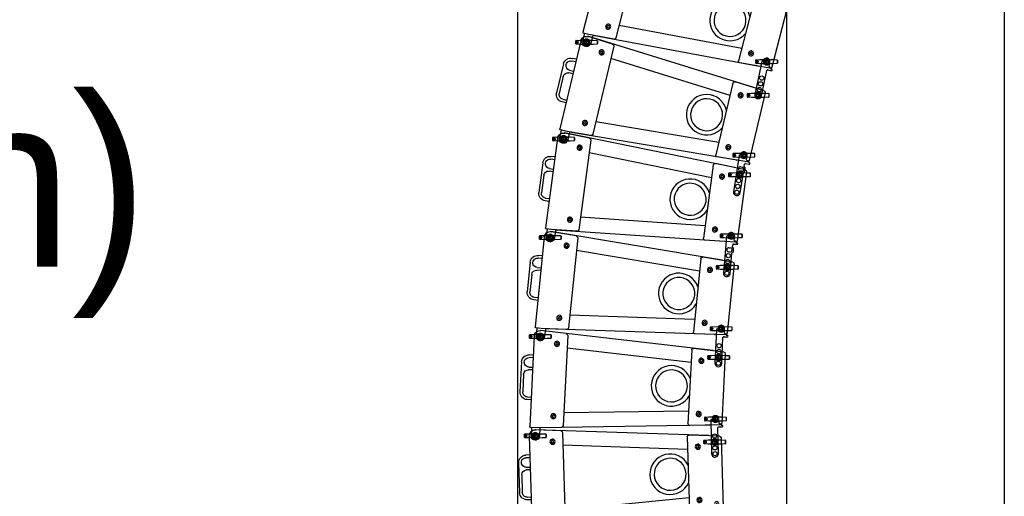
# Model space of a CAD drawing. Header units: millimetres. Extents: x 0 to 84100, y 0 to 59400.
# Tile 92 of 113: x 29369 to 30523, y 46599 to 47158. Entities that reach past the tile are written whole.
import ezdxf
from ezdxf.enums import TextEntityAlignment as Align

# ---------------------------------------------------------------- set-up
doc = ezdxf.new("R2010")
doc.units = ezdxf.units.MM
doc.layers.add('무대멀티박스', color=7, linetype='Continuous')
doc.styles.add('DALUS', font='GOTHIC.TTF')

# ---------------------------------------------------------------- blocks, each defined once
blk = doc.blocks.new('DV-PIN25 TOP')
at = {"linetype": 'Continuous'}
for p, q in [((-25.5, 3.1), (-25.5, -3.1)), ((-24.6, 4.1), (-7.1, 5.1)), ((-6.5, -4.9), (-6.5, 4.9)), ((-6.5, 4.8), (-6.5, -4.8)), ((6.5, 4.9), (6.5, -4.9)), ((6.5, -4.8), (6.5, 4.8)), ((7.1, 5.1), (24.6, 4.1)), ((25.5, -3.1), (25.5, 3.1)), ((-7.1, -5.1), (-24.6, -4.1)), ((24.6, -4.1), (7.1, -5.1))]:
    blk.add_line(p, q, dxfattribs=at)
for p, q in [((-25.5, 3.1), (-25.3, 3.1)), ((-25.3, -3.1), (-25.3, 3.1)), ((-7.1, 4.8), (-24.6, 3.8)), ((24.6, 3.8), (7.1, 4.8)), ((25.5, 3.1), (25.3, 3.1)), ((25.3, 3.1), (25.3, -3.1)), ((-25.5, -3.1), (-25.3, -3.1)), ((-24.6, -3.8), (-7.1, -4.8)), ((7.1, -4.8), (24.6, -3.8)), ((25.5, -3.1), (25.3, -3.1))]:
    blk.add_line(p, q, dxfattribs=at).dxf.unprotected_set("ltscale", 0)
for points in [[(-24.6, 4.1), (-24.6, 4), (-24.7, 4), (-24.7, 4), (-24.8, 4), (-24.9, 4), (-24.9, 4), (-25, 3.9), (-25, 3.9), (-25.1, 3.9), (-25.1, 3.8), (-25.2, 3.8), (-25.2, 3.7), (-25.3, 3.7), (-25.3, 3.6), (-25.3, 3.6), (-25.4, 3.5), (-25.4, 3.5), (-25.4, 3.4), (-25.4, 3.4), (-25.5, 3.3), (-25.5, 3.2), (-25.5, 3.2), (-25.5, 3.1), (-25.5, 3.1)], [(-19.4, 0), (-19.5, 0.4), (-19.6, 0.8), (-19.9, 1.3), (-20.3, 1.7), (-20.8, 2), (-21.3, 2.1), (-21.8, 2.1), (-22.3, 2), (-22.8, 1.7), (-23.1, 1.4), (-23.4, 1), (-23.6, 0.5), (-23.7, 0), (-23.6, -0.5), (-23.4, -1), (-23.1, -1.4), (-22.8, -1.7), (-22.3, -2), (-21.8, -2.1), (-21.3, -2.1), (-20.8, -2), (-20.3, -1.7), (-19.9, -1.3), (-19.6, -0.8), (-19.5, -0.4), (-19.4, 0)], [(-19.8, 0), (-19.8, -0.3), (-19.9, -0.8), (-20.2, -1.2), (-20.6, -1.5), (-21, -1.7), (-21.5, -1.7), (-21.9, -1.7), (-22.4, -1.5), (-22.7, -1.2), (-23, -0.9), (-23.2, -0.5), (-23.3, 0), (-23.2, 0.5), (-23, 0.9), (-22.7, 1.2), (-22.4, 1.5), (-21.9, 1.7), (-21.5, 1.7), (-21, 1.7), (-20.6, 1.5), (-20.2, 1.2), (-19.9, 0.8), (-19.8, 0.3), (-19.8, 0)], [(-6, 5.3), (-6, 5.3), (-6.1, 5.3), (-6.1, 5.2), (-6.2, 5.2), (-6.2, 5.2), (-6.2, 5.2), (-6.3, 5.2), (-6.3, 5.2), (-6.4, 5.2), (-6.4, 5.2), (-6.5, 5.1), (-6.5, 5.1), (-6.6, 5.1), (-6.6, 5.1), (-6.7, 5.1), (-6.7, 5.1), (-6.8, 5.1), (-6.8, 5.1), (-6.9, 5.1), (-6.9, 5.1), (-7, 5.1), (-7, 5.1), (-7.1, 5.1), (-7.1, 5.1)], [(-6.5, 4.9), (-6.4, 4.9), (-6.4, 4.9), (-6.4, 4.9), (-6.4, 5), (-6.4, 5), (-6.4, 5), (-6.4, 5), (-6.3, 5), (-6.3, 5), (-6.3, 5.1), (-6.3, 5.1), (-6.3, 5.1), (-6.2, 5.1), (-6.2, 5.1), (-6.2, 5.1), (-6.2, 5.2), (-6.1, 5.2), (-6.1, 5.2), (-6.1, 5.2), (-6.1, 5.2), (-6, 5.2), (-6, 5.2), (-6, 5.2), (-5.9, 5.3)], [(-6.5, 4.8), (-6.5, 4.8), (-6.5, 4.9), (-6.5, 4.9), (-6.5, 4.9), (-6.5, 4.9), (-6.5, 4.9), (-6.5, 4.9), (-6.5, 4.9), (-6.5, 4.9), (-6.5, 4.9), (-6.5, 4.9), (-6.5, 4.9), (-6.5, 4.9), (-6.5, 4.9), (-6.5, 4.9), (-6.5, 4.9), (-6.5, 4.9), (-6.5, 4.9), (-6.5, 4.9), (-6.5, 4.9), (-6.5, 4.9), (-6.5, 4.9), (-6.5, 4.9), (-6.5, 4.9)], [(-6, 5.3), (-6, 5.3), (-6, 5.3), (-6, 5.3), (-6, 5.3), (-6, 5.3), (-6, 5.3), (-6, 5.3), (-6, 5.3), (-6, 5.3), (-6, 5.3), (-6, 5.3), (-6, 5.3), (-6, 5.3), (-6, 5.3), (-6, 5.3), (-6, 5.3), (-6, 5.3), (-6, 5.3), (-6, 5.3), (-5.9, 5.3), (-5.9, 5.3), (-5.9, 5.3), (-5.9, 5.3), (-5.9, 5.3)], [(-5.9, 5.3), (-5.9, 5.3), (-5.9, 5.3), (-5.8, 5.3), (-5.8, 5.3), (-5.7, 5.3), (-5.7, 5.3), (-5.7, 5.4), (-5.6, 5.4), (-5.6, 5.4), (-5.5, 5.4), (-5.5, 5.4), (-5.5, 5.4), (-5.4, 5.4), (-5.4, 5.4), (-5.3, 5.5), (-5.3, 5.5), (-5.3, 5.5), (-5.2, 5.5), (-5.2, 5.5), (-5.2, 5.5), (-5.1, 5.5), (-5.1, 5.5), (-5.1, 5.5), (-5, 5.5)], [(5, 5.6), (5, 5.6), (5.1, 5.5), (5.1, 5.5), (5.1, 5.5), (5.2, 5.5), (5.2, 5.5), (5.2, 5.5), (5.3, 5.5), (5.3, 5.5), (5.4, 5.5), (5.4, 5.4), (5.4, 5.4), (5.5, 5.4), (5.5, 5.4), (5.6, 5.4), (5.6, 5.4), (5.6, 5.4), (5.7, 5.3), (5.7, 5.3), (5.8, 5.3), (5.8, 5.3), (5.9, 5.3), (5.9, 5.3), (5.9, 5.3)], [(5.9, 5.3), (6, 5.2), (6, 5.2), (6, 5.2), (6.1, 5.2), (6.1, 5.2), (6.1, 5.2), (6.2, 5.2), (6.2, 5.2), (6.2, 5.1), (6.2, 5.1), (6.3, 5.1), (6.3, 5.1), (6.3, 5.1), (6.3, 5.1), (6.3, 5), (6.4, 5), (6.4, 5), (6.4, 5), (6.4, 5), (6.4, 5), (6.5, 4.9), (6.5, 4.9), (6.5, 4.9), (6.5, 4.9)], [(6, 5.3), (6, 5.3), (6, 5.3), (6, 5.3), (6, 5.3), (6, 5.3), (6, 5.3), (6, 5.3), (6, 5.3), (6, 5.3), (6, 5.3), (6, 5.3), (6, 5.3), (6, 5.3), (6, 5.3), (6, 5.3), (6, 5.3), (6, 5.3), (6, 5.3), (6, 5.3), (6, 5.3), (6, 5.3), (6, 5.3), (5.9, 5.3), (5.9, 5.3)], [(7.1, 5.1), (7.1, 5.1), (7, 5.1), (7, 5.1), (6.9, 5.1), (6.9, 5.1), (6.8, 5.1), (6.8, 5.1), (6.7, 5.1), (6.7, 5.1), (6.6, 5.1), (6.6, 5.1), (6.5, 5.1), (6.5, 5.1), (6.4, 5.2), (6.4, 5.2), (6.3, 5.2), (6.3, 5.2), (6.3, 5.2), (6.2, 5.2), (6.2, 5.2), (6.1, 5.2), (6.1, 5.2), (6, 5.3), (6, 5.3)], [(6.5, 4.9), (6.5, 4.9), (6.5, 4.9), (6.5, 4.9), (6.5, 4.9), (6.5, 4.9), (6.5, 4.9), (6.5, 4.9), (6.5, 4.9), (6.5, 4.9), (6.5, 4.9), (6.5, 4.9), (6.5, 4.9), (6.5, 4.9), (6.5, 4.9), (6.5, 4.9), (6.5, 4.9), (6.5, 4.9), (6.5, 4.8), (6.5, 4.8), (6.5, 4.8), (6.5, 4.8), (6.5, 4.8), (6.5, 4.8), (6.5, 4.8)], [(25.5, 3.1), (25.5, 3.1), (25.5, 3.2), (25.5, 3.2), (25.5, 3.3), (25.4, 3.4), (25.4, 3.4), (25.4, 3.5), (25.4, 3.5), (25.3, 3.6), (25.3, 3.6), (25.3, 3.7), (25.2, 3.7), (25.2, 3.8), (25.1, 3.8), (25.1, 3.9), (25, 3.9), (25, 3.9), (24.9, 4), (24.9, 4), (24.8, 4), (24.7, 4), (24.7, 4), (24.6, 4), (24.6, 4.1)], [(-25.5, -3.1), (-25.5, -3.1), (-25.5, -3.2), (-25.5, -3.2), (-25.5, -3.3), (-25.4, -3.4), (-25.4, -3.4), (-25.4, -3.5), (-25.4, -3.5), (-25.3, -3.6), (-25.3, -3.7), (-25.3, -3.7), (-25.2, -3.7), (-25.2, -3.8), (-25.1, -3.8), (-25.1, -3.9), (-25, -3.9), (-25, -3.9), (-24.9, -4), (-24.9, -4), (-24.8, -4), (-24.7, -4), (-24.7, -4), (-24.6, -4), (-24.6, -4.1)], [(-7.1, -5.1), (-7.1, -5.1), (-7, -5.1), (-7, -5.1), (-6.9, -5.1), (-6.9, -5.1), (-6.8, -5.1), (-6.8, -5.1), (-6.7, -5.1), (-6.7, -5.1), (-6.6, -5.1), (-6.6, -5.1), (-6.5, -5.1), (-6.5, -5.1), (-6.4, -5.2), (-6.4, -5.2), (-6.3, -5.2), (-6.3, -5.2), (-6.2, -5.2), (-6.2, -5.2), (-6.1, -5.2), (-6.1, -5.2), (-6, -5.3), (-6, -5.3), (-6, -5.3)], [(-6.5, -4.9), (-6.5, -4.9), (-6.5, -4.9), (-6.5, -4.9), (-6.5, -4.9), (-6.5, -4.9), (-6.5, -4.9), (-6.5, -4.9), (-6.5, -4.9), (-6.5, -4.9), (-6.5, -4.9), (-6.5, -4.9), (-6.5, -4.9), (-6.5, -4.9), (-6.5, -4.9), (-6.5, -4.9), (-6.5, -4.9), (-6.5, -4.9), (-6.5, -4.9), (-6.5, -4.9), (-6.5, -4.9), (-6.5, -4.9), (-6.5, -4.9), (-6.5, -4.8), (-6.5, -4.8)], [(-5.9, -5.3), (-6, -5.3), (-6, -5.2), (-6, -5.2), (-6, -5.2), (-6.1, -5.2), (-6.1, -5.2), (-6.1, -5.2), (-6.2, -5.2), (-6.2, -5.1), (-6.2, -5.1), (-6.2, -5.1), (-6.2, -5.1), (-6.3, -5.1), (-6.3, -5.1), (-6.3, -5.1), (-6.3, -5), (-6.4, -5), (-6.4, -5), (-6.4, -5), (-6.4, -5), (-6.4, -4.9), (-6.4, -4.9), (-6.4, -4.9), (-6.5, -4.9)], [(-5.9, -5.3), (-5.9, -5.3), (-5.9, -5.3), (-5.9, -5.3), (-5.9, -5.3), (-5.9, -5.3), (-5.9, -5.3), (-5.9, -5.3), (-5.9, -5.3), (-5.9, -5.3), (-5.9, -5.3), (-5.9, -5.3), (-5.9, -5.3), (-5.9, -5.3), (-5.9, -5.3), (-5.9, -5.3), (-5.9, -5.3), (-6, -5.3), (-6, -5.3), (-6, -5.3), (-6, -5.3), (-6, -5.3), (-6, -5.3), (-6, -5.3), (-6, -5.3)], [(-5, -5.5), (-5, -5.5), (-5.1, -5.5), (-5.1, -5.5), (-5.1, -5.5), (-5.2, -5.5), (-5.2, -5.5), (-5.2, -5.5), (-5.3, -5.5), (-5.3, -5.5), (-5.4, -5.4), (-5.4, -5.4), (-5.4, -5.4), (-5.5, -5.4), (-5.5, -5.4), (-5.6, -5.4), (-5.6, -5.4), (-5.6, -5.4), (-5.7, -5.3), (-5.7, -5.3), (-5.8, -5.3), (-5.8, -5.3), (-5.8, -5.3), (-5.9, -5.3), (-5.9, -5.3)], [(5.9, -5.3), (5.9, -5.3), (5.9, -5.3), (5.8, -5.3), (5.8, -5.3), (5.7, -5.3), (5.7, -5.3), (5.6, -5.4), (5.6, -5.4), (5.6, -5.4), (5.5, -5.4), (5.5, -5.4), (5.4, -5.4), (5.4, -5.4), (5.4, -5.5), (5.3, -5.5), (5.3, -5.5), (5.2, -5.5), (5.2, -5.5), (5.2, -5.5), (5.1, -5.5), (5.1, -5.5), (5.1, -5.5), (5, -5.6), (5, -5.6)], [(6.5, -4.9), (6.5, -4.9), (6.5, -4.9), (6.5, -4.9), (6.4, -5), (6.4, -5), (6.4, -5), (6.4, -5), (6.4, -5), (6.3, -5.1), (6.3, -5.1), (6.3, -5.1), (6.3, -5.1), (6.3, -5.1), (6.2, -5.1), (6.2, -5.1), (6.2, -5.2), (6.1, -5.2), (6.1, -5.2), (6.1, -5.2), (6.1, -5.2), (6, -5.2), (6, -5.2), (6, -5.3), (5.9, -5.3)], [(5.9, -5.3), (5.9, -5.3), (5.9, -5.3), (5.9, -5.3), (5.9, -5.3), (5.9, -5.3), (5.9, -5.3), (5.9, -5.3), (5.9, -5.3), (5.9, -5.3), (5.9, -5.3), (5.9, -5.3), (5.9, -5.3), (5.9, -5.3), (5.9, -5.3), (6, -5.3), (6, -5.3), (6, -5.3), (6, -5.3), (6, -5.3), (6, -5.3), (6, -5.3), (6, -5.3), (6, -5.3), (6, -5.3)], [(6, -5.3), (6, -5.3), (6.1, -5.3), (6.1, -5.2), (6.1, -5.2), (6.2, -5.2), (6.2, -5.2), (6.3, -5.2), (6.3, -5.2), (6.4, -5.2), (6.4, -5.2), (6.5, -5.1), (6.5, -5.1), (6.6, -5.1), (6.6, -5.1), (6.7, -5.1), (6.7, -5.1), (6.8, -5.1), (6.8, -5.1), (6.9, -5.1), (6.9, -5.1), (7, -5.1), (7, -5.1), (7.1, -5.1), (7.1, -5.1)], [(6.5, -4.8), (6.5, -4.8), (6.5, -4.8), (6.5, -4.8), (6.5, -4.8), (6.5, -4.8), (6.5, -4.8), (6.5, -4.9), (6.5, -4.9), (6.5, -4.9), (6.5, -4.9), (6.5, -4.9), (6.5, -4.9), (6.5, -4.9), (6.5, -4.9), (6.5, -4.9), (6.5, -4.9), (6.5, -4.9), (6.5, -4.9), (6.5, -4.9), (6.5, -4.9), (6.5, -4.9), (6.5, -4.9), (6.5, -4.9), (6.5, -4.9)], [(24.6, -4.1), (24.6, -4), (24.7, -4), (24.7, -4), (24.8, -4), (24.9, -4), (24.9, -4), (25, -3.9), (25, -3.9), (25.1, -3.9), (25.1, -3.8), (25.2, -3.8), (25.2, -3.7), (25.3, -3.7), (25.3, -3.7), (25.3, -3.6), (25.4, -3.5), (25.4, -3.5), (25.4, -3.4), (25.4, -3.4), (25.5, -3.3), (25.5, -3.2), (25.5, -3.2), (25.5, -3.1), (25.5, -3.1)]]:
    blk.add_lwpolyline(points, dxfattribs=at)
for points in [[(-25.3, 3.1), (-25.3, 3.1), (-25.3, 3.1), (-25.3, 3.2), (-25.2, 3.2), (-25.2, 3.3), (-25.2, 3.3), (-25.2, 3.4), (-25.2, 3.4), (-25.2, 3.4), (-25.1, 3.5), (-25.1, 3.5), (-25.1, 3.5), (-25, 3.6), (-25, 3.6), (-25, 3.6), (-24.9, 3.6), (-24.9, 3.7), (-24.9, 3.7), (-24.8, 3.7), (-24.8, 3.7), (-24.7, 3.7), (-24.7, 3.7), (-24.6, 3.8), (-24.6, 3.8)], [(-19.4, 0), (-19.5, 0), (-19.5, 0), (-19.5, 0), (-19.5, 0), (-19.5, 0), (-19.5, 0), (-19.5, 0), (-19.5, 0), (-19.6, 0), (-19.6, 0), (-19.6, 0), (-19.6, 0), (-19.6, 0), (-19.6, 0), (-19.6, 0), (-19.6, 0), (-19.7, 0), (-19.7, 0), (-19.7, 0), (-19.7, 0), (-19.7, 0), (-19.7, 0), (-19.7, 0), (-19.8, 0)], [(-7.1, 4.8), (-7.1, 4.8), (-7.1, 4.8), (-7, 4.8), (-7, 4.8), (-7, 4.8), (-7, 4.8), (-6.9, 4.8), (-6.9, 4.8), (-6.9, 4.8), (-6.9, 4.8), (-6.8, 4.8), (-6.8, 4.8), (-6.8, 4.8), (-6.7, 4.8), (-6.7, 4.8), (-6.7, 4.8), (-6.7, 4.8), (-6.6, 4.8), (-6.6, 4.8), (-6.6, 4.8), (-6.6, 4.8), (-6.5, 4.8), (-6.5, 4.8), (-6.5, 4.8)], [(6.5, 4.8), (6.5, 4.8), (6.6, 4.8), (6.6, 4.8), (6.6, 4.8), (6.6, 4.8), (6.7, 4.8), (6.7, 4.8), (6.7, 4.8), (6.7, 4.8), (6.8, 4.8), (6.8, 4.8), (6.8, 4.8), (6.8, 4.8), (6.9, 4.8), (6.9, 4.8), (6.9, 4.8), (6.9, 4.8), (7, 4.8), (7, 4.8), (7, 4.8), (7.1, 4.8), (7.1, 4.8), (7.1, 4.8), (7.1, 4.8)], [(24.6, 3.8), (24.6, 3.8), (24.7, 3.7), (24.7, 3.7), (24.8, 3.7), (24.8, 3.7), (24.9, 3.7), (24.9, 3.7), (24.9, 3.6), (25, 3.6), (25, 3.6), (25, 3.6), (25.1, 3.5), (25.1, 3.5), (25.1, 3.5), (25.2, 3.4), (25.2, 3.4), (25.2, 3.4), (25.2, 3.3), (25.2, 3.3), (25.2, 3.2), (25.3, 3.2), (25.3, 3.1), (25.3, 3.1), (25.3, 3.1)], [(-24.6, -3.8), (-24.6, -3.8), (-24.7, -3.7), (-24.7, -3.7), (-24.8, -3.7), (-24.8, -3.7), (-24.9, -3.7), (-24.9, -3.7), (-24.9, -3.7), (-25, -3.6), (-25, -3.6), (-25, -3.6), (-25.1, -3.5), (-25.1, -3.5), (-25.1, -3.5), (-25.2, -3.4), (-25.2, -3.4), (-25.2, -3.4), (-25.2, -3.3), (-25.2, -3.3), (-25.2, -3.2), (-25.3, -3.2), (-25.3, -3.1), (-25.3, -3.1), (-25.3, -3.1)], [(-6.5, -4.8), (-6.5, -4.8), (-6.5, -4.8), (-6.6, -4.8), (-6.6, -4.8), (-6.6, -4.8), (-6.6, -4.8), (-6.7, -4.8), (-6.7, -4.8), (-6.7, -4.8), (-6.7, -4.8), (-6.8, -4.8), (-6.8, -4.8), (-6.8, -4.8), (-6.9, -4.8), (-6.9, -4.8), (-6.9, -4.8), (-6.9, -4.8), (-7, -4.8), (-7, -4.8), (-7, -4.8), (-7, -4.8), (-7.1, -4.8), (-7.1, -4.8), (-7.1, -4.8)], [(7.1, -4.8), (7.1, -4.8), (7.1, -4.8), (7.1, -4.8), (7, -4.8), (7, -4.8), (7, -4.8), (6.9, -4.8), (6.9, -4.8), (6.9, -4.8), (6.9, -4.8), (6.8, -4.8), (6.8, -4.8), (6.8, -4.8), (6.8, -4.8), (6.7, -4.8), (6.7, -4.8), (6.7, -4.8), (6.7, -4.8), (6.6, -4.8), (6.6, -4.8), (6.6, -4.8), (6.6, -4.8), (6.5, -4.8), (6.5, -4.8)], [(25.3, -3.1), (25.3, -3.1), (25.3, -3.1), (25.3, -3.2), (25.2, -3.2), (25.2, -3.3), (25.2, -3.3), (25.2, -3.4), (25.2, -3.4), (25.2, -3.4), (25.1, -3.5), (25.1, -3.5), (25.1, -3.5), (25, -3.6), (25, -3.6), (25, -3.6), (24.9, -3.7), (24.9, -3.7), (24.9, -3.7), (24.8, -3.7), (24.8, -3.7), (24.7, -3.7), (24.7, -3.7), (24.6, -3.8), (24.6, -3.8)]]:
    blk.add_lwpolyline(points, dxfattribs=at).dxf.unprotected_set("ltscale", 0)
blk.add_circle((0, 0), 4.4, dxfattribs=at)
blk.add_circle((0, 0), 3.9, dxfattribs=at).dxf.unprotected_set("ltscale", 0)
for centre, radius, start, end in [((-7.4, 10.1), 5, 286.9511, 306.3999), ((0, -15.5), 21.6, 76.6974, 103.5126), ((0, 0), 7.5, 53.6001, 126.3999), ((7.4, 10.1), 5, 233.6001, 253.1195), ((-7.4, -10.1), 5, 53.6001, 72.9302), ((0, 15.5), 21.6, 256.5256, 283.2663), ((0, 0), 7.5, 233.6001, 306.3999), ((7.4, -10.1), 5, 106.9997, 126.3999)]:
    blk.add_arc(centre, radius, start, end, dxfattribs=at)
for centre, radius, start, end in [((-7.4, 10.3), 5.3, 296.7477, 306.3999), ((0, 0.2), 7.2, 53.6001, 126.3999), ((7.4, 10.3), 5.3, 233.6001, 242.8141), ((-7.4, -10.3), 5.3, 53.6001, 63.0825), ((0, -0.2), 7.2, 233.6001, 306.3999), ((7.4, -10.3), 5.3, 117.3482, 126.3999)]:
    blk.add_arc(centre, radius, start, end, dxfattribs=at).dxf.unprotected_set("ltscale", 0)
for centre, major_axis, ratio, start_param, end_param in [((-24.5, 3.8), (-0.017, 0.299), 0.204393, 0, 1.558898), ((-7.1, 4.8), (-0.017, 0.299), 0.059214, 0, 1.567349), ((-4.3, 5.8), (-0.178, 0.241), 0.510327, 5.317856, 6.283185), ((4.3, 5.8), (0.178, 0.241), 0.510327, 0, 0.965329), ((7.1, 4.8), (0.017, 0.299), 0.059203, 4.715836, 6.283185), ((24.5, 3.8), (0.017, 0.299), 0.204379, 4.724287, 6.283185), ((-24.5, -3.8), (-0.017, -0.299), 0.204393, 4.724288, 6.283185), ((-7.1, -4.8), (-0.017, -0.299), 0.059214, 4.715836, 6.283185), ((-4.3, -5.8), (-0.178, -0.241), 0.510327, 0, 0.965329), ((4.3, -5.8), (0.178, -0.241), 0.510327, 5.317856, 6.283185), ((7.1, -4.8), (0.017, -0.299), 0.059203, 0, 1.56735), ((24.5, -3.8), (0.017, -0.299), 0.204379, 0, 1.558898)]:
    blk.add_ellipse(centre, major_axis=major_axis, ratio=ratio, start_param=start_param, end_param=end_param, dxfattribs=at).dxf.unprotected_set("ltscale", 0)
blk = doc.blocks.new('DV-ANGLE P2')
at = {"linetype": 'Continuous'}
for p, q in [((9.8, 8), (0, 8)), ((11.5, 10.8), (11.5, 9.8)), ((15, 15.2), (15, 14.2)), ((18.5, 6.8), (18.5, 15.2)), ((81.2, 5), (20.2, 5)), ((0.3, -8.5), (1.4, -10.5)), ((2.3, -11), (81.2, -11))]:
    blk.add_line(p, q, dxfattribs=at)
for centre in [(0, 0), (40, -3), (53.8, -3), (67.5, -3), (81.2, -3)]:
    blk.add_circle(centre, 5, dxfattribs=at)
for centre, radius, start, end in [((0, 0), 8, 90, 266.251), ((9.8, 9.8), 1.75, 270, 0), ((13.2, 10.8), 1.75, 90, 180), ((13.2, 14.2), 1.75, 270, 0), ((16.8, 15.2), 1.75, 0, 180), ((20.2, 6.8), 1.75, 180, 270), ((81.2, -3), 8, 270, 90), ((-0.6, -9), 1, 30, 86.251), ((2.3, -10), 1, 210, 270)]:
    blk.add_arc(centre, radius, start, end, dxfattribs=at)
blk = doc.blocks.new('DV-DOSC-SIDE')
for p, q in [((-14, 0), (-14, -212)), ((-0.1, 14), (0, 14.4)), ((406.3, -12.5), (0, 14.4)), ((60.3, 10), (0.9, 14)), ((13.9, 13.1), (13.9, 13.5)), ((64, 6), (64, -206)), ((356, -13.5), (356, -186.5)), ((431.3, -14.5), (360.3, -9.5)), ((406.2, -12.7), (406.3, -12.5)), ((435, -18.5), (435, -181.5)), ((-14, -44.3), (-23.5, -44.3)), ((356, -43.2), (64, -23.9)), ((-41, -61.7), (-41, -131.7)), ((-14, -50.7), (-23.5, -50.7)), ((-34.6, -90.2), (-34.6, -131.7)), ((-23.5, -72.8), (-14, -72.8)), ((-14, -79.2), (-23.5, -79.2)), ((-23.5, -142.8), (-14, -142.8)), ((-14, -149.2), (-23.5, -149.2)), ((356, -156.8), (64, -176.1)), ((406.3, -187.5), (10, -213.8)), ((431.3, -185.5), (360.3, -190.5)), ((406.2, -187.3), (406.3, -187.5)), ((0.5, -214), (-12, -214)), ((-10, -214), (-10, -233)), ((60.3, -210), (0.5, -214)), ((10, -213.4), (10, -233)), ((13.9, -213.1), (13.9, -213.5))]:
    blk.add_line(p, q)
for points in [[(38.5, -12.4), (37, -15), (38.5, -17.6), (41.5, -17.6), (43, -15), (41.5, -12.4)], [(378.5, -34.9), (377, -37.5), (378.5, -40.1), (381.5, -40.1), (383, -37.5), (381.5, -34.9)], [(378.5, -159.9), (377, -162.5), (378.5, -165.1), (381.5, -165.1), (383, -162.5), (381.5, -159.9)], [(38.5, -182.4), (37, -185), (38.5, -187.6), (41.5, -187.6), (43, -185), (41.5, -182.4)]]:
    blk.add_lwpolyline(points, close=True)
blk.add_arc((313, -100), 47.5, 25.1415, 334.8585)
at = {"extrusion": (0, 0, -1)}
for centre, major_axis, start_param, end_param in [((0, 0), (-9.9, 9.9), 5.497787, 7.135524), ((0, 0), (3.39, 3.39), 3.926991, 10.210176), ((60, 6), (-2.83, 2.83), 0.852339, 2.356194), ((40, -15), (-4.24, 4.24), 5.497787, 11.780972), ((360, -13.5), (-2.83, 2.83), 5.497787, 7.13889), ((420, -27.8), (3.39, 3.39), 3.926991, 10.210176), ((431, -18.5), (2.83, 2.83), -0.715092, 0.785398), ((-23.5, -61.7), (-12.3, 12.3), 5.497787, 7.068583), ((380, -37.5), (-4.24, 4.24), 5.497787, 11.780972), ((-23.5, -61.7), (7.81, 7.81), 2.356194, 5.497787), ((313, -100), (26.5, 26.5), 3.926991, 10.210176), ((-23.5, -90.2), (-7.81, 7.81), 5.497787, 7.068583), ((-23.5, -131.7), (12.3, 12.3), 2.356194, 3.926991), ((-23.5, -131.7), (7.81, 7.81), 2.356194, 3.926991), ((380, -162.5), (-4.24, 4.24), 5.497787, 11.780972), ((40, -185), (-4.24, 4.24), 5.497787, 11.780972), ((420, -172.2), (3.39, 3.39), 3.926991, 10.210176), ((431, -181.5), (-2.83, 2.83), 2.356194, 3.856684), ((60, -206), (2.83, 2.83), 0.785398, 2.289254), ((360, -186.5), (2.83, 2.83), 2.285888, 3.926991), ((-12, -212), (1.41, 1.41), 2.356194, 3.926991), ((0, -233), (-4.6, 4.6), 5.497787, 11.780972), ((0, -233), (3.54, 3.54), 3.926991, 10.210176), ((0, -233), (-7.07, 7.07), 2.356194, 5.497787)]:
    blk.add_ellipse(centre, major_axis=major_axis, ratio=1, start_param=start_param, end_param=end_param, dxfattribs=at)
for p in [(0, 0), (420, -27.8), (420, -172.2), (0, -233)]:
    blk.add_point(p)
blk = doc.blocks.new('DV-ANGLE P1')
at = {"linetype": 'Continuous'}
for p, q in [((9.8, 8), (0, 8)), ((11.5, 10.8), (11.5, 9.8)), ((15, 15.2), (15, 14.2)), ((18.5, 6.8), (18.5, 15.2)), ((25.9, 5), (20.2, 5)), ((27.7, 7.1), (26.8, 5.5)), ((28, -3), (28, 0)), ((36.8, 8), (29.2, 8)), ((38, 0), (38, -3)), ((39.2, 5.5), (38.3, 7.1)), ((88, 5), (40.1, 5)), ((0.3, -8.5), (1.4, -10.5)), ((2.3, -11), (88, -11))]:
    blk.add_line(p, q, dxfattribs=at)
for centre in [(0, 0), (46.8, -3), (60.5, -3), (74.2, -3), (88, -3)]:
    blk.add_circle(centre, 5, dxfattribs=at)
for centre, radius, start, end in [((0, 0), 8, 90, 266.251), ((9.8, 9.8), 1.75, 270, 0), ((13.2, 10.8), 1.75, 90, 180), ((13.2, 14.2), 1.75, 270, 0), ((16.8, 15.2), 1.75, 0, 180), ((20.2, 6.8), 1.75, 180, 270), ((25.9, 6), 1, 270, 330), ((29.2, 6.2), 1.75, 90, 150), ((33, 0), 5, 0, 180), ((36.8, 6.2), 1.75, 30, 90), ((40.1, 6), 1, 210, 270), ((88, -3), 8, 270, 90), ((-0.6, -9), 1, 30, 86.251), ((2.3, -10), 1, 210, 270), ((33, -3), 5, 180, 0)]:
    blk.add_arc(centre, radius, start, end, dxfattribs=at)

msp = doc.modelspace()

# ---------------------------------------------------------------- linework, layer by layer
at = {"color": 8}
msp.add_line((30522.877, 47838.267), (30522.877, 41708.267), dxfattribs=at)
at = {"color": 7}
for p, q in [((29952.877, 46545.114), (29952.877, 47582.213)), ((30267.877, 46533.114), (30267.877, 47582.213))]:
    msp.add_line(p, q, dxfattribs=at)

# ---------------------------------------------------------------- block references
at = {"color": 8, "xscale": 0.5, "yscale": 0.5, "zscale": 0.5}
for name, p, rotation in [('DV-DOSC-SIDE', (30062.183, 47243.962), 345.6332722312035), ('DV-DOSC-SIDE', (30033.276, 47131.106), 346.6213590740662), ('DV-ANGLE P2', (30244.276, 47108.432), 258.0024434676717), ('DV-DOSC-SIDE', (30006.32, 47017.768), 352.3007289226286), ('DV-ANGLE P1', (30217.643, 46998.739), 261.1537582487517), ('DV-DOSC-SIDE', (29990.712, 46902.318), 354.2406331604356), ('DV-ANGLE P1', (30202.879, 46904.295), 265.1690555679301), ('DV-DOSC-SIDE', (29979.052, 46786.405), 357.1003523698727), ('DV-ANGLE P2', (30191.043, 46795.567), 267.5137892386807), ('DV-ANGLE P2', (30184.42, 46689.777), 271.2256584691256), ('DV-DOSC-SIDE', (29973.159, 46670.054), 1.828566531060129)]:
    msp.add_blockref(name, p, dxfattribs=dict(at, rotation=rotation))
for p in [(30033.276, 47131.106), (30244.276, 47108.432), (30234.364, 47069.006), (30006.32, 47017.768), (30217.643, 46998.739), (30212.566, 46975.872), (29990.712, 46902.318), (30202.879, 46904.295), (30198.258, 46867.429), (30191.01, 46795.565), (29979.021, 46786.406), (30188.081, 46761.913), (30184.42, 46689.777), (29973.159, 46670.054), (30183.495, 46662.876)]:
    msp.add_blockref('DV-PIN25 TOP', p, dxfattribs=at)

# ---------------------------------------------------------------- texts
at = {"layer": '무대멀티박스', "color": 5, "linetype": 'Continuous', "style": 'DALUS'}
msp.add_text('Main Speaker (each)', height=200, dxfattribs=at).set_placement((27036.763, 46968.324), align=Align.MIDDLE_LEFT)

doc.saveas('drawing.dxf')
